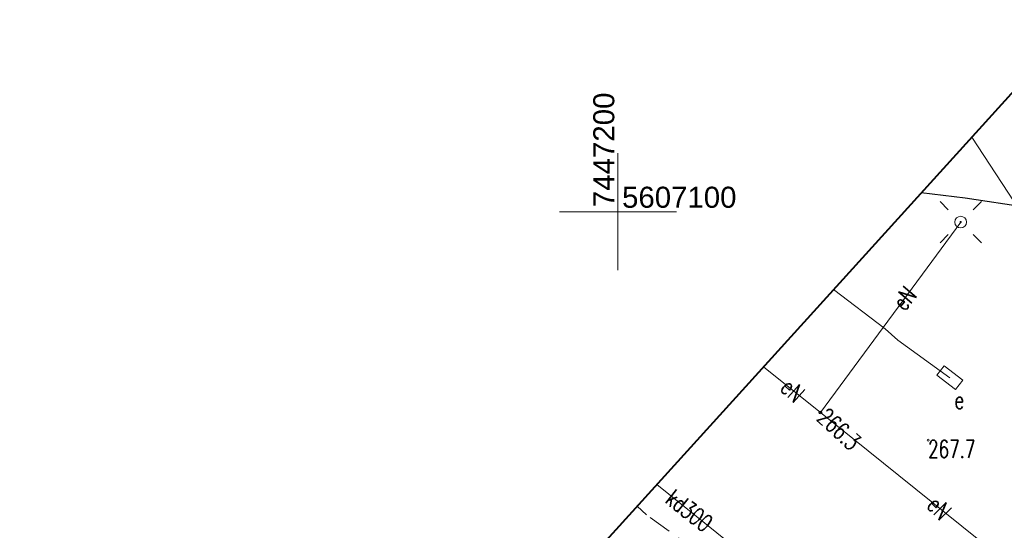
# Model space of a CAD drawing. Header units: metres. Extents: x 7447160 to 7447317, y 5606993 to 5607155.
# Tile 6 of 12: x 7447174 to 7447217, y 5607086 to 5607108. Entities that reach past the tile are written whole.
import ezdxf
from ezdxf.enums import TextEntityAlignment as Align

# ---------------------------------------------------------------- set-up
doc = ezdxf.new("R2010")
doc.units = ezdxf.units.M
doc.header["$MEASUREMENT"] = 0
for name, pattern in [('1', [0]), ('1_OTKC', [1.5, 1, -0.5]), ('1_OTKK', [0]), ('3_SUEP_A', [0]), ('3_SUKP', [0]), ('3_SULO', [0])]:
    doc.linetypes.add(name, pattern=pattern)
doc.layers.get('0').update_dxf_attribs({"color": 250, "linetype": 'CONTINUOUS', "lineweight": 100})
for name, color, linetype, lineweight in [('_KRZYZE', 7, 'CONTINUOUS', 15), ('OTK_L_1', 7, '1_OTKK', 25), ('OTK_L_2', 7, '1_OTKC', 18), ('OTR_T_1', 7, 'CONTINUOUS', 18), ('Podzial_sekcyjny_krzyze', 7, '1', 18), ('SUE_E_T_1', 1, 'CONTINUOUS', 0), ('SUE_T_3', 7, 'CONTINUOUS', 18), ('SUE_T_4', 1, 'CONTINUOUS', 18), ('SUEP_E_T_0', 1, 'CONTINUOUS', 0), ('SUEP_L_0', 1, '3_SUEP_A', 18), ('SUER_T_0', 1, 'CONTINUOUS', 18), ('SUL_L_1', 7, '3_SULO', 35)]:
    doc.layers.add(name, color=color, linetype=linetype, lineweight=lineweight)
for name, color, linetype, lineweight, true_color in [('_Zakres', 7, 'CONTINUOUS', 40, 0xa4007c), ('SUKP_E_T_0', 7, 'CONTINUOUS', 0, 0x803300), ('SUKP_L_0', 7, '3_SUKP', 18, 0x803300)]:
    doc.layers.add(name, color=color, linetype=linetype, lineweight=lineweight, true_color=true_color)
doc.styles.get("Standard").update_dxf_attribs({"font": 'Simplex.SHX', "width": 0.75})
doc.styles.add('STYL_ARIAL', font='Arial', dxfattribs={"oblique": 0.1})

# ---------------------------------------------------------------- blocks, each defined once
blk = doc.blocks.new('1_OTRN')
at = {"linetype": 'Continuous'}
blk.add_circle((0, 0), 0.045, dxfattribs=at)
blk = doc.blocks.new('3_SUEO_W')
at = {"linetype": 'Continuous'}
for p, q in [((-0.53035, 0.53035), (-0.8839, 0.8839)), ((0.53035, 0.53035), (0.8839, 0.8839)), ((-0.53035, -0.53035), (-0.8839, -0.8839)), ((0.53035, -0.53035), (0.8839, -0.8839))]:
    blk.add_line(p, q, dxfattribs=at)
blk.add_circle((0, 0), 0.025, dxfattribs=at)
blk = doc.blocks.new('3_SUPP')
at = {"linetype": 'Continuous'}
blk.add_circle((0, 0), 0.25, dxfattribs=at)
blk = doc.blocks.new('3_SUES')
at = {"linetype": 'Continuous'}
for p, q in [((0.5, 0.25), (-0.5, 0.25)), ((-0.5, 0.25), (-0.5, -0.25)), ((0.5, -0.25), (0.5, 0.25)), ((-0.5, -0.25), (0.5, -0.25))]:
    blk.add_line(p, q, dxfattribs=at)
blk = doc.blocks.new('3_SUPS')
at = {"linetype": 'Continuous'}
blk.add_circle((0, 0), 0.0625, dxfattribs=at)

msp = doc.modelspace()

# ---------------------------------------------------------------- linework, layer by layer
at = {"layer": '_Zakres', "linetype": 'Continuous'}
msp.add_lwpolyline([(7447254, 5607146), (7447316.74038, 5607106.76169), (7447254.2039, 5607040.65429), (7447207.55916, 5607039.97171), (7447184.836, 5607049.4574), (7447174.4084, 5607058.3257), (7447254, 5607146)], dxfattribs=at)
at = {"layer": 'OTK_L_1', "linetype": '1_OTKK'}
for p, q in [((7447214.858, 5607100.583), (7447212.97912, 5607100.81336)), ((7447230.02, 5607098.294), (7447214.858, 5607100.583))]:
    msp.add_line(p, q, dxfattribs=at)
at = {"layer": 'OTK_L_2', "linetype": '1_OTKC'}
for p, q in [((7447201.22, 5607087.05), (7447200.82024, 5607087.41972)), ((7447203.41, 5607085.48), (7447201.22, 5607087.05))]:
    msp.add_line(p, q, dxfattribs=at)
at = {"layer": 'Podzial_sekcyjny_krzyze'}
for p, q in [((7447200, 5607097.5), (7447200, 5607102.5)), ((7447197.5, 5607100), (7447202.5, 5607100))]:
    msp.add_line(p, q, dxfattribs=at)
at = {"layer": 'SUEP_L_0', "linetype": '3_SUEP_A'}
for p, q in [((7447214.665, 5607099.559), (7447208.664, 5607091.421)), ((7447209.22102, 5607096.67362), (7447211.43, 5607095)), ((7447211.43, 5607095), (7447211.97, 5607094.51)), ((7447211.97, 5607094.51), (7447214.2, 5607092.91)), ((7447206.22828, 5607093.37696), (7447208.664, 5607091.421)), ((7447208.664, 5607091.421), (7447217.333, 5607084.47))]:
    msp.add_line(p, q, dxfattribs=at)
at = {"layer": 'SUKP_L_0', "linetype": '3_SUKP'}
for p, q in [((7447215.13642, 5607103.18974), (7447223.45826, 5607090.44612)), ((7447201.66311, 5607088.34818), (7447213.82741, 5607078.58038))]:
    msp.add_line(p, q, dxfattribs=at)
at = {"layer": 'SUL_L_1', "linetype": '3_SULO'}
msp.add_line((7447211.43, 5607095), (7447211.97, 5607094.51), dxfattribs=at)

# ---------------------------------------------------------------- block references
at = {"layer": 'OTR_T_1'}
msp.add_blockref('1_OTRN', (7447213.27, 5607090.24), dxfattribs=at)
at = {"layer": 'SUE_T_3'}
for name in ['3_SUEO_W', '3_SUPP']:
    msp.add_blockref(name, (7447214.665, 5607099.559), dxfattribs=at)
at = {"layer": 'SUE_T_4', "rotation": 142.9649881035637}
msp.add_blockref('3_SUES', (7447214.2, 5607092.91), dxfattribs=at)
at = {"layer": 'SUER_T_0'}
msp.add_blockref('3_SUPS', (7447208.664, 5607091.421), dxfattribs=at)

# ---------------------------------------------------------------- texts
at = {"layer": '_KRZYZE', "color": 0, "style": 'STYL_ARIAL'}
for s, rotation, p in [('7447200', 90.000044, (7447198.94523, 5607100.19905)), ('5607100', 0.000044, (7447200.17746, 5607101.07084))]:
    msp.add_text(s, height=0.9, rotation=rotation, dxfattribs=at).set_placement(p, align=Align.TOP_LEFT)
at = {"layer": 'OTR_T_1', "lineweight": 9, "width": 0.7}
msp.add_text('267.7', height=0.75, dxfattribs=at).set_placement((7447213.27, 5607090.24), align=Align.TOP_LEFT)
at = {"layer": 'SUE_E_T_1', "lineweight": 9, "width": 0.7}
msp.add_text('e', height=0.75, dxfattribs=at).set_placement((7447214.40199, 5607091.57832))
at = {"layer": 'SUEP_E_T_0', "lineweight": 9, "width": 0.7}
for rotation, p in [(50.312065, (7447212.26035, 5607096.29804)), (318.081295, (7447207.47935, 5607092.37231)), (314.288539, (7447213.74906, 5607087.34368))]:
    msp.add_text('eN', height=0.75, rotation=rotation, dxfattribs=at).set_placement(p, align=Align.MIDDLE)
at = {"layer": 'SUER_T_0', "lineweight": 9, "width": 0.7}
msp.add_text('266.3', height=0.75, rotation=316.99788, dxfattribs=at).set_placement((7447208.46706, 5607091.12644))
at = {"layer": 'SUKP_E_T_0', "lineweight": 9, "width": 0.7}
msp.add_text('kd300', height=0.75, rotation=321.754878, dxfattribs=at).set_placement((7447203.05306, 5607087.23206), align=Align.MIDDLE)

doc.saveas('drawing.dxf')
